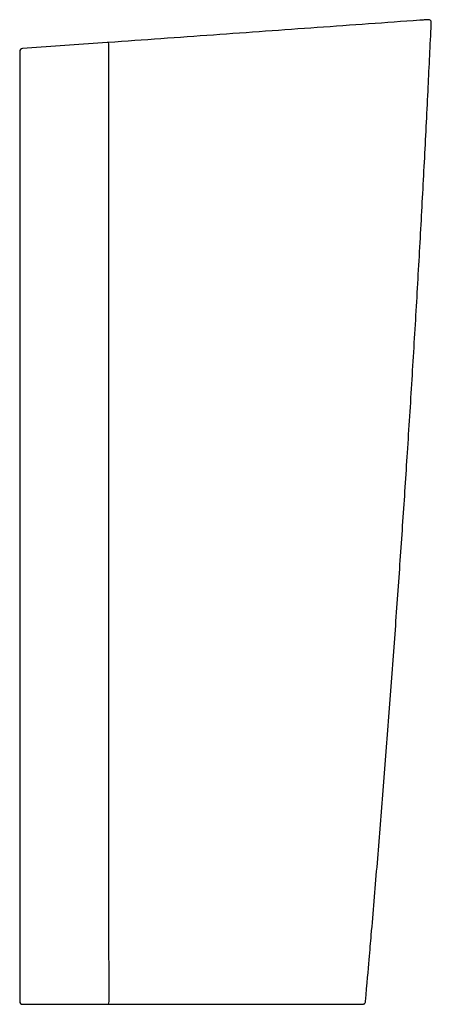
# Model space of a CAD drawing. Header units: millimetres. Extents: x 3705.664 to 3705.944, y 2460.186 to 2460.856.
import ezdxf

# ---------------------------------------------------------------- set-up
doc = ezdxf.new("R2010")
doc.units = ezdxf.units.MM
doc.layers.add('SANINDUSA', color=3, linetype='Continuous')

msp = doc.modelspace()

# ---------------------------------------------------------------- linework, layer by layer
at = {"layer": 'SANINDUSA'}
for p, q in [((3705.94337, 2460.8504), (3705.94354, 2460.85399)), ((3705.94337, 2460.8504), (3705.94354, 2460.85399)), ((3705.7232, 2460.84049), (3705.6655, 2460.83637)), ((3705.72396, 2460.84054), (3705.7232, 2460.84049)), ((3705.66565, 2460.18624), (3705.72316, 2460.18624))]:
    msp.add_line(p, q, dxfattribs=at)
for centre, radius, start, end in [((3705.71856, 2460.83864), 0.00573, 359.01585, 19.4627), ((3705.66565, 2460.83437), 0.002, 94.08562, 180), ((3705.66565, 2460.18824), 0.002, 180, 270), ((3705.72147, 2460.18767), 0.00294, 330.86701, 8.33722)]:
    msp.add_arc(centre, radius, start, end, dxfattribs=at)
for points, knots in [([(3705.93564, 2460.85566), (3705.92408, 2460.85484), (3705.90095, 2460.85319), (3705.866, 2460.85069), (3705.8308, 2460.84817), (3705.79537, 2460.84564), (3705.75973, 2460.8431), (3705.73588, 2460.84139), (3705.72396, 2460.84054)], [0, 0, 0, 0, 0.166137, 0.332304, 0.498442, 0.665618, 0.832823, 1, 1, 1, 1]), ([(3705.89881, 2460.18806), (3705.901, 2460.21329), (3705.90323, 2460.23872), (3705.90664, 2460.27959), (3705.91041, 2460.3261), (3705.91406, 2460.37298), (3705.91761, 2460.42027), (3705.92102, 2460.46755), (3705.92428, 2460.51463), (3705.92744, 2460.56246), (3705.93051, 2460.61129), (3705.93349, 2460.66099), (3705.93629, 2460.7103), (3705.93891, 2460.75907), (3705.94127, 2460.80567), (3705.9427, 2460.83608), (3705.94337, 2460.8504)], [0, 0, 0, 0, 0.046425, 0.118101, 0.189682, 0.262259, 0.335624, 0.408975, 0.481503, 0.553863, 0.630669, 0.707776, 0.784121, 0.859105, 0.933664, 1, 1, 1, 1]), ([(3705.9379, 2460.85582), (3705.93784, 2460.85582), (3705.93773, 2460.85581), (3705.93715, 2460.85577), (3705.93642, 2460.85572), (3705.93587, 2460.85568), (3705.93564, 2460.85566)], [0, 0, 0, 0, 0.267594, 0.535156, 0.80361, 1, 1, 1, 1]), ([(3705.9414, 2460.85607), (3705.94136, 2460.85607), (3705.94128, 2460.85607), (3705.94059, 2460.85602), (3705.93953, 2460.85594), (3705.93844, 2460.85586), (3705.9379, 2460.85582)], [0, 0, 0, 0, 0.249849, 0.499698, 0.749849, 1, 1, 1, 1]), ([(3705.94354, 2460.85399), (3705.94353, 2460.85421), (3705.94351, 2460.85466), (3705.94319, 2460.85528), (3705.94271, 2460.85575), (3705.94208, 2460.85606), (3705.94163, 2460.85607), (3705.9414, 2460.85607)], [0, 0, 0, 0, 0.19984, 0.399664, 0.599487, 0.799318, 1, 1, 1, 1]), ([(3705.72438, 2460.1881), (3705.72437, 2460.21515), (3705.72437, 2460.24222), (3705.72436, 2460.29637), (3705.72435, 2460.32345), (3705.72434, 2460.37762), (3705.72434, 2460.40471), (3705.72433, 2460.45891), (3705.72432, 2460.48601), (3705.72432, 2460.54022), (3705.72431, 2460.56733), (3705.72431, 2460.62156), (3705.7243, 2460.64868), (3705.7243, 2460.70292), (3705.7243, 2460.73004), (3705.72429, 2460.78429), (3705.72429, 2460.81141), (3705.72429, 2460.83854)], [0, 0, 0, 0, 0.125, 0.125, 0.25, 0.25, 0.375, 0.375, 0.5, 0.5, 0.625, 0.625, 0.75, 0.75, 0.875, 0.875, 1, 1, 1, 1]), ([(3705.66365, 2460.83437), (3705.66365, 2460.80742), (3705.66365, 2460.78047), (3705.66365, 2460.72658), (3705.66365, 2460.69964), (3705.66365, 2460.64576), (3705.66365, 2460.61883), (3705.66365, 2460.56497), (3705.66365, 2460.53804), (3705.66365, 2460.4842), (3705.66365, 2460.45728), (3705.66365, 2460.40345), (3705.66365, 2460.37654), (3705.66365, 2460.32273), (3705.66365, 2460.29582), (3705.66365, 2460.24202), (3705.66365, 2460.21513), (3705.66365, 2460.18824)], [0, 0, 0, 0, 0.125, 0.125, 0.25, 0.25, 0.375, 0.375, 0.5, 0.5, 0.625, 0.625, 0.75, 0.75, 0.875, 0.875, 1, 1, 1, 1]), ([(3705.89682, 2460.18624), (3705.89707, 2460.18624), (3705.89731, 2460.18628), (3705.89766, 2460.18642), (3705.89777, 2460.18647), (3705.89798, 2460.1866), (3705.89808, 2460.18668), (3705.89826, 2460.18684), (3705.89834, 2460.18693), (3705.89849, 2460.18713), (3705.89855, 2460.18724), (3705.89872, 2460.18757), (3705.89879, 2460.18781), (3705.89881, 2460.18806)], [0, 0, 0, 0, 0.25, 0.25, 0.375, 0.375, 0.5, 0.5, 0.625, 0.625, 0.75, 0.75, 1, 1, 1, 1]), ([(3705.8896, 2460.18624), (3705.88989, 2460.18624), (3705.89016, 2460.18624), (3705.89053, 2460.18624), (3705.89065, 2460.18624), (3705.89087, 2460.18624), (3705.89098, 2460.18624), (3705.89117, 2460.18624), (3705.89126, 2460.18624), (3705.89142, 2460.18624), (3705.89149, 2460.18624), (3705.89167, 2460.18624), (3705.89175, 2460.18624), (3705.89179, 2460.18624)], [0, 0, 0, 0, 0.25, 0.25, 0.375, 0.375, 0.5, 0.5, 0.625, 0.625, 0.75, 0.75, 1, 1, 1, 1]), ([(3705.89179, 2460.18624), (3705.89347, 2460.18624), (3705.89472, 2460.18624), (3705.8964, 2460.18624), (3705.89682, 2460.18624), (3705.89682, 2460.18624)], [0, 0, 0, 0, 0.5, 0.5, 1, 1, 1, 1])]:
    msp.add_open_spline(points, degree=3, knots=knots, dxfattribs=at)
for points in [[(3705.72316, 2460.18624), (3705.72345, 2460.18624), (3705.72375, 2460.18624), (3705.72404, 2460.18624)], [(3705.72404, 2460.18624), (3705.77977, 2460.18624), (3705.83496, 2460.18624), (3705.8896, 2460.18624)]]:
    msp.add_open_spline(points, degree=3, dxfattribs=at)

doc.saveas('drawing.dxf')
